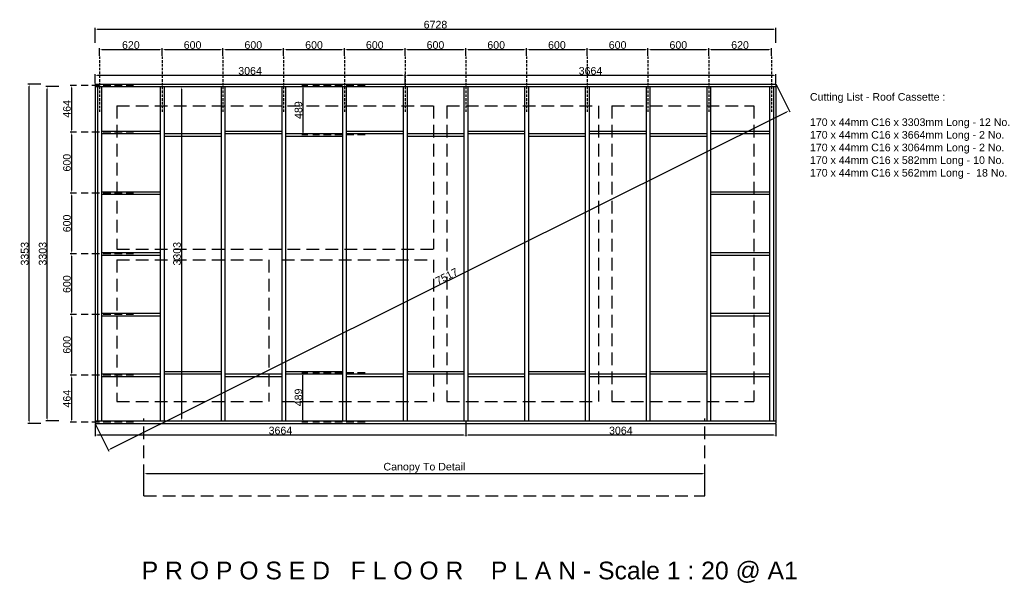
# Model space of a CAD drawing. Extents: x 333785 to 385459, y -97479 to 8502.
# Tile 2 of 89: x 337850 to 347580, y -90499 to -84910. Entities that reach past the tile are written whole.
import ezdxf

# ---------------------------------------------------------------- set-up
doc = ezdxf.new("R2010")
doc.units = 0
doc.header["$LTSCALE"] = 10
doc.linetypes.add('DASHED', pattern=[0.75, 0.5, -0.25])
doc.layers.get('0').update_dxf_attribs({"color": 1, "linetype": 'CONTINUOUS'})
doc.layers.get('DEFPOINTS').update_dxf_attribs({"linetype": 'CONTINUOUS'})
doc.layers.add('A000T600', color=6, linetype='CONTINUOUS')
doc.styles.add('ARIAL', font='arial.ttf', dxfattribs={"height": 75})
doc.styles.add('SWISS', font='swissel.ttf', dxfattribs={"height": 10})
doc.dimstyles.new('AEC-A', dxfattribs={"dimscale": 50, "dimtxt": 28, "dimasz": 2.5, "dimexe": 1.25, "dimexo": 0.625, "dimtad": 1, "dimdec": 1, "dimdsep": 46, "dimtxsty": 'ARIAL', "dimcen": 2.5, "dimadec": 0, "dimazin": 0, "dimtfac": 1, "dimtdec": 0, "dimtmove": 2, "dimatfit": 3, "dimfxl": 1, "dimtolj": 1, "dimtzin": 0, "dimarcsym": 0})

# ---------------------------------------------------------------- blocks, each defined once
blk = doc.blocks.new('*D728')
at = {"layer": 'A000T600', "color": 6, "linetype": 'Continuous', "lineweight": -2, "transparency": 16777216}
for p, q in [((338638.7, -85266.4), (338638.7, -85192.5)), ((338663.2, -85204.7), (339234.3, -85204.7)), ((339258.7, -85266.4), (339258.7, -85192.5))]:
    blk.add_line(p, q, dxfattribs=at)
at = {"layer": 'A000T600', "color": 6, "transparency": 16777216}
for points in [[(338663.2, -85200.6), (338663.2, -85208.8), (338638.7, -85204.7)], [(339234.3, -85200.6), (339234.3, -85208.8), (339258.7, -85204.7)]]:
    blk.add_solid(points, dxfattribs=at)
at = {"layer": 'DEFPOINTS', "color": 0, "transparency": 16777216}
for p in [(339258.7, -85204.7), (338638.7, -85272.5), (339258.7, -85272.5)]:
    blk.add_point(p, dxfattribs=at)
at = {"layer": 'A000T600', "color": 7, "transparency": 16777216, "insert": (338948.7, -85160.3), "char_height": 75, "attachment_point": 5, "style": 'ARIAL'}
blk.add_mtext('\\A1;620', dxfattribs=at)
blk = doc.blocks.new('*D729')
at = {"layer": 'A000T600', "color": 6, "linetype": 'Continuous', "lineweight": -2, "transparency": 16777216}
for p, q in [((339258.7, -85266.4), (339258.7, -85192.5)), ((339283.2, -85204.7), (339834.3, -85204.7)), ((339858.7, -85266.4), (339858.7, -85192.5))]:
    blk.add_line(p, q, dxfattribs=at)
at = {"layer": 'A000T600', "color": 6, "transparency": 16777216}
for points in [[(339283.2, -85200.6), (339283.2, -85208.8), (339258.7, -85204.7)], [(339834.3, -85200.6), (339834.3, -85208.8), (339858.7, -85204.7)]]:
    blk.add_solid(points, dxfattribs=at)
at = {"layer": 'DEFPOINTS', "color": 0, "transparency": 16777216}
for p in [(339858.7, -85204.7), (339258.7, -85272.5), (339858.7, -85272.5)]:
    blk.add_point(p, dxfattribs=at)
at = {"layer": 'A000T600', "color": 7, "transparency": 16777216, "insert": (339558.7, -85160.3), "char_height": 75, "attachment_point": 5, "style": 'ARIAL'}
blk.add_mtext('\\A1;600', dxfattribs=at)
blk = doc.blocks.new('*D730')
at = {"layer": 'A000T600', "color": 6, "linetype": 'Continuous', "lineweight": -2, "transparency": 16777216}
for p, q in [((339858.7, -85266.4), (339858.7, -85192.5)), ((339883.2, -85204.7), (340434.3, -85204.7)), ((340458.7, -85266.4), (340458.7, -85192.5))]:
    blk.add_line(p, q, dxfattribs=at)
at = {"layer": 'A000T600', "color": 6, "transparency": 16777216}
for points in [[(339883.2, -85200.6), (339883.2, -85208.8), (339858.7, -85204.7)], [(340434.3, -85200.6), (340434.3, -85208.8), (340458.7, -85204.7)]]:
    blk.add_solid(points, dxfattribs=at)
at = {"layer": 'DEFPOINTS', "color": 0, "transparency": 16777216}
for p in [(340458.7, -85204.7), (339858.7, -85272.5), (340458.7, -85272.5)]:
    blk.add_point(p, dxfattribs=at)
at = {"layer": 'A000T600', "color": 7, "transparency": 16777216, "insert": (340158.7, -85160.3), "char_height": 75, "attachment_point": 5, "style": 'ARIAL'}
blk.add_mtext('\\A1;600', dxfattribs=at)
blk = doc.blocks.new('*D731')
at = {"layer": 'A000T600', "color": 6, "linetype": 'Continuous', "lineweight": -2, "transparency": 16777216}
for p, q in [((340458.7, -85266.4), (340458.7, -85192.5)), ((340483.2, -85204.7), (341034.3, -85204.7)), ((341058.7, -85266.4), (341058.7, -85192.5))]:
    blk.add_line(p, q, dxfattribs=at)
at = {"layer": 'A000T600', "color": 6, "transparency": 16777216}
for points in [[(340483.2, -85200.6), (340483.2, -85208.8), (340458.7, -85204.7)], [(341034.3, -85200.6), (341034.3, -85208.8), (341058.7, -85204.7)]]:
    blk.add_solid(points, dxfattribs=at)
at = {"layer": 'DEFPOINTS', "color": 0, "transparency": 16777216}
for p in [(341058.7, -85204.7), (340458.7, -85272.5), (341058.7, -85272.5)]:
    blk.add_point(p, dxfattribs=at)
at = {"layer": 'A000T600', "color": 7, "transparency": 16777216, "insert": (340758.7, -85160.3), "char_height": 75, "attachment_point": 5, "style": 'ARIAL'}
blk.add_mtext('\\A1;600', dxfattribs=at)
blk = doc.blocks.new('*D732')
at = {"layer": 'A000T600', "color": 6, "linetype": 'Continuous', "lineweight": -2, "transparency": 16777216}
for p, q in [((341058.7, -85266.4), (341058.7, -85192.5)), ((341083.2, -85204.7), (341634.3, -85204.7)), ((341658.7, -85266.4), (341658.7, -85192.5))]:
    blk.add_line(p, q, dxfattribs=at)
at = {"layer": 'A000T600', "color": 6, "transparency": 16777216}
for points in [[(341083.2, -85200.6), (341083.2, -85208.8), (341058.7, -85204.7)], [(341634.3, -85200.6), (341634.3, -85208.8), (341658.7, -85204.7)]]:
    blk.add_solid(points, dxfattribs=at)
at = {"layer": 'DEFPOINTS', "color": 0, "transparency": 16777216}
for p in [(341658.7, -85204.7), (341058.7, -85272.5), (341658.7, -85272.5)]:
    blk.add_point(p, dxfattribs=at)
at = {"layer": 'A000T600', "color": 7, "transparency": 16777216, "insert": (341358.7, -85160.3), "char_height": 75, "attachment_point": 5, "style": 'ARIAL'}
blk.add_mtext('\\A1;600', dxfattribs=at)
blk = doc.blocks.new('*D733')
at = {"layer": 'A000T600', "color": 6, "linetype": 'Continuous', "lineweight": -2, "transparency": 16777216}
for p, q in [((341658.7, -85266.4), (341658.7, -85192.5)), ((341683.2, -85204.7), (342234.3, -85204.7)), ((342258.7, -85266.4), (342258.7, -85192.5))]:
    blk.add_line(p, q, dxfattribs=at)
at = {"layer": 'A000T600', "color": 6, "transparency": 16777216}
for points in [[(341683.2, -85200.6), (341683.2, -85208.8), (341658.7, -85204.7)], [(342234.3, -85200.6), (342234.3, -85208.8), (342258.7, -85204.7)]]:
    blk.add_solid(points, dxfattribs=at)
at = {"layer": 'DEFPOINTS', "color": 0, "transparency": 16777216}
for p in [(342258.7, -85204.7), (341658.7, -85272.5), (342258.7, -85272.5)]:
    blk.add_point(p, dxfattribs=at)
at = {"layer": 'A000T600', "color": 7, "transparency": 16777216, "insert": (341958.7, -85160.3), "char_height": 75, "attachment_point": 5, "style": 'ARIAL'}
blk.add_mtext('\\A1;600', dxfattribs=at)
blk = doc.blocks.new('*D734')
at = {"layer": 'A000T600', "color": 6, "linetype": 'Continuous', "lineweight": -2, "transparency": 16777216}
for p, q in [((342258.7, -85266.4), (342258.7, -85192.5)), ((342283.2, -85204.7), (342834.3, -85204.7)), ((342858.7, -85266.4), (342858.7, -85192.5))]:
    blk.add_line(p, q, dxfattribs=at)
at = {"layer": 'A000T600', "color": 6, "transparency": 16777216}
for points in [[(342283.2, -85200.6), (342283.2, -85208.8), (342258.7, -85204.7)], [(342834.3, -85200.6), (342834.3, -85208.8), (342858.7, -85204.7)]]:
    blk.add_solid(points, dxfattribs=at)
at = {"layer": 'DEFPOINTS', "color": 0, "transparency": 16777216}
for p in [(342858.7, -85204.7), (342258.7, -85272.5), (342858.7, -85272.5)]:
    blk.add_point(p, dxfattribs=at)
at = {"layer": 'A000T600', "color": 7, "transparency": 16777216, "insert": (342558.7, -85160.3), "char_height": 75, "attachment_point": 5, "style": 'ARIAL'}
blk.add_mtext('\\A1;600', dxfattribs=at)
blk = doc.blocks.new('*D735')
at = {"layer": 'A000T600', "color": 6, "linetype": 'Continuous', "lineweight": -2, "transparency": 16777216}
for p, q in [((342858.7, -85266.4), (342858.7, -85192.5)), ((342883.2, -85204.7), (343434.3, -85204.7)), ((343458.7, -85266.4), (343458.7, -85192.5))]:
    blk.add_line(p, q, dxfattribs=at)
at = {"layer": 'A000T600', "color": 6, "transparency": 16777216}
for points in [[(342883.2, -85200.6), (342883.2, -85208.8), (342858.7, -85204.7)], [(343434.3, -85200.6), (343434.3, -85208.8), (343458.7, -85204.7)]]:
    blk.add_solid(points, dxfattribs=at)
at = {"layer": 'DEFPOINTS', "color": 0, "transparency": 16777216}
for p in [(343458.7, -85204.7), (342858.7, -85272.5), (343458.7, -85272.5)]:
    blk.add_point(p, dxfattribs=at)
at = {"layer": 'A000T600', "color": 7, "transparency": 16777216, "insert": (343158.7, -85160.3), "char_height": 75, "attachment_point": 5, "style": 'ARIAL'}
blk.add_mtext('\\A1;600', dxfattribs=at)
blk = doc.blocks.new('*D736')
at = {"layer": 'A000T600', "color": 6, "linetype": 'Continuous', "lineweight": -2, "transparency": 16777216}
for p, q in [((343458.7, -85266.4), (343458.7, -85192.5)), ((343483.2, -85204.7), (344034.3, -85204.7)), ((344058.7, -85266.4), (344058.7, -85192.5))]:
    blk.add_line(p, q, dxfattribs=at)
at = {"layer": 'A000T600', "color": 6, "transparency": 16777216}
for points in [[(343483.2, -85200.6), (343483.2, -85208.8), (343458.7, -85204.7)], [(344034.3, -85200.6), (344034.3, -85208.8), (344058.7, -85204.7)]]:
    blk.add_solid(points, dxfattribs=at)
at = {"layer": 'DEFPOINTS', "color": 0, "transparency": 16777216}
for p in [(344058.7, -85204.7), (343458.7, -85272.5), (344058.7, -85272.5)]:
    blk.add_point(p, dxfattribs=at)
at = {"layer": 'A000T600', "color": 7, "transparency": 16777216, "insert": (343758.7, -85160.3), "char_height": 75, "attachment_point": 5, "style": 'ARIAL'}
blk.add_mtext('\\A1;600', dxfattribs=at)
blk = doc.blocks.new('*D737')
at = {"layer": 'A000T600', "color": 6, "linetype": 'Continuous', "lineweight": -2, "transparency": 16777216}
for p, q in [((344058.7, -85266.4), (344058.7, -85192.5)), ((344083.2, -85204.7), (344634.3, -85204.7)), ((344658.7, -85266.4), (344658.7, -85192.5))]:
    blk.add_line(p, q, dxfattribs=at)
at = {"layer": 'A000T600', "color": 6, "transparency": 16777216}
for points in [[(344083.2, -85200.6), (344083.2, -85208.8), (344058.7, -85204.7)], [(344634.3, -85200.6), (344634.3, -85208.8), (344658.7, -85204.7)]]:
    blk.add_solid(points, dxfattribs=at)
at = {"layer": 'DEFPOINTS', "color": 0, "transparency": 16777216}
for p in [(344658.7, -85204.7), (344058.7, -85272.5), (344658.7, -85272.5)]:
    blk.add_point(p, dxfattribs=at)
at = {"layer": 'A000T600', "color": 7, "transparency": 16777216, "insert": (344358.7, -85160.3), "char_height": 75, "attachment_point": 5, "style": 'ARIAL'}
blk.add_mtext('\\A1;600', dxfattribs=at)
blk = doc.blocks.new('*D738')
at = {"layer": 'A000T600', "color": 6, "linetype": 'Continuous', "lineweight": -2, "transparency": 16777216}
for p, q in [((344658.7, -85266.4), (344658.7, -85192.5)), ((344683.2, -85204.7), (345254.3, -85204.7)), ((345278.7, -85266.4), (345278.7, -85192.5))]:
    blk.add_line(p, q, dxfattribs=at)
at = {"layer": 'A000T600', "color": 6, "transparency": 16777216}
for points in [[(344683.2, -85200.6), (344683.2, -85208.8), (344658.7, -85204.7)], [(345254.3, -85200.6), (345254.3, -85208.8), (345278.7, -85204.7)]]:
    blk.add_solid(points, dxfattribs=at)
at = {"layer": 'DEFPOINTS', "color": 0, "transparency": 16777216}
for p in [(345278.7, -85204.7), (344658.7, -85272.5), (345278.7, -85272.5)]:
    blk.add_point(p, dxfattribs=at)
at = {"layer": 'A000T600', "color": 7, "transparency": 16777216, "insert": (344968.7, -85160.3), "char_height": 75, "attachment_point": 5, "style": 'ARIAL'}
blk.add_mtext('\\A1;620', dxfattribs=at)
blk = doc.blocks.new('*D739')
at = {"layer": 'A000T600', "color": 6, "linetype": 'Continuous', "lineweight": -2, "transparency": 16777216}
for p, q in [((338410.6, -85558.6), (338349.1, -85558.6)), ((338361.3, -85583), (338361.3, -85998.1)), ((338410.6, -86022.6), (338349.1, -86022.6))]:
    blk.add_line(p, q, dxfattribs=at)
at = {"layer": 'A000T600', "color": 6, "transparency": 16777216}
for points in [[(338357.2, -85583), (338365.4, -85583), (338361.3, -85558.6)], [(338357.2, -85998.1), (338365.4, -85998.1), (338361.3, -86022.6)]]:
    blk.add_solid(points, dxfattribs=at)
at = {"layer": 'DEFPOINTS', "color": 0, "transparency": 16777216}
for p in [(338416.7, -85558.6), (338361.3, -86022.6), (338416.7, -86022.6)]:
    blk.add_point(p, dxfattribs=at)
at = {"layer": 'A000T600', "color": 7, "transparency": 16777216, "insert": (338316.9, -85790.6), "char_height": 75, "attachment_point": 5, "rotation": 90, "style": 'ARIAL'}
blk.add_mtext('\\A1;464', dxfattribs=at)
blk = doc.blocks.new('*D740')
at = {"layer": 'A000T600', "color": 6, "linetype": 'Continuous', "lineweight": -2, "transparency": 16777216}
for p, q in [((338410.6, -86022.6), (338349.1, -86022.6)), ((338361.3, -86047), (338361.3, -86598.1)), ((338410.6, -86622.6), (338349.1, -86622.6))]:
    blk.add_line(p, q, dxfattribs=at)
at = {"layer": 'A000T600', "color": 6, "transparency": 16777216}
for points in [[(338357.2, -86047), (338365.4, -86047), (338361.3, -86022.6)], [(338357.2, -86598.1), (338365.4, -86598.1), (338361.3, -86622.6)]]:
    blk.add_solid(points, dxfattribs=at)
at = {"layer": 'DEFPOINTS', "color": 0, "transparency": 16777216}
for p in [(338416.7, -86022.6), (338361.3, -86622.6), (338416.7, -86622.6)]:
    blk.add_point(p, dxfattribs=at)
at = {"layer": 'A000T600', "color": 7, "transparency": 16777216, "insert": (338316.9, -86322.6), "char_height": 75, "attachment_point": 5, "rotation": 90, "style": 'ARIAL'}
blk.add_mtext('\\A1;600', dxfattribs=at)
blk = doc.blocks.new('*D741')
at = {"layer": 'A000T600', "color": 6, "linetype": 'Continuous', "lineweight": -2, "transparency": 16777216}
for p, q in [((338410.6, -86622.6), (338349.1, -86622.6)), ((338361.3, -86647), (338361.3, -87198.1)), ((338410.6, -87222.6), (338349.1, -87222.6))]:
    blk.add_line(p, q, dxfattribs=at)
at = {"layer": 'A000T600', "color": 6, "transparency": 16777216}
for points in [[(338357.2, -86647), (338365.4, -86647), (338361.3, -86622.6)], [(338357.2, -87198.1), (338365.4, -87198.1), (338361.3, -87222.6)]]:
    blk.add_solid(points, dxfattribs=at)
at = {"layer": 'DEFPOINTS', "color": 0, "transparency": 16777216}
for p in [(338416.7, -86622.6), (338361.3, -87222.6), (338416.7, -87222.6)]:
    blk.add_point(p, dxfattribs=at)
at = {"layer": 'A000T600', "color": 7, "transparency": 16777216, "insert": (338316.9, -86922.6), "char_height": 75, "attachment_point": 5, "rotation": 90, "style": 'ARIAL'}
blk.add_mtext('\\A1;600', dxfattribs=at)
blk = doc.blocks.new('*D742')
at = {"layer": 'A000T600', "color": 6, "linetype": 'Continuous', "lineweight": -2, "transparency": 16777216}
for p, q in [((338410.6, -87222.6), (338349.1, -87222.6)), ((338361.3, -87247), (338361.3, -87798.1)), ((338410.6, -87822.6), (338349.1, -87822.6))]:
    blk.add_line(p, q, dxfattribs=at)
at = {"layer": 'A000T600', "color": 6, "transparency": 16777216}
for points in [[(338357.2, -87247), (338365.4, -87247), (338361.3, -87222.6)], [(338357.2, -87798.1), (338365.4, -87798.1), (338361.3, -87822.6)]]:
    blk.add_solid(points, dxfattribs=at)
at = {"layer": 'DEFPOINTS', "color": 0, "transparency": 16777216}
for p in [(338416.7, -87222.6), (338361.3, -87822.6), (338416.7, -87822.6)]:
    blk.add_point(p, dxfattribs=at)
at = {"layer": 'A000T600', "color": 7, "transparency": 16777216, "insert": (338316.9, -87522.6), "char_height": 75, "attachment_point": 5, "rotation": 90, "style": 'ARIAL'}
blk.add_mtext('\\A1;600', dxfattribs=at)
blk = doc.blocks.new('*D743')
at = {"layer": 'A000T600', "color": 6, "linetype": 'Continuous', "lineweight": -2, "transparency": 16777216}
for p, q in [((338410.6, -87822.6), (338349.1, -87822.6)), ((338361.3, -87847), (338361.3, -88398.1)), ((338410.6, -88422.6), (338349.1, -88422.6))]:
    blk.add_line(p, q, dxfattribs=at)
at = {"layer": 'A000T600', "color": 6, "transparency": 16777216}
for points in [[(338357.2, -87847), (338365.4, -87847), (338361.3, -87822.6)], [(338357.2, -88398.1), (338365.4, -88398.1), (338361.3, -88422.6)]]:
    blk.add_solid(points, dxfattribs=at)
at = {"layer": 'DEFPOINTS', "color": 0, "transparency": 16777216}
for p in [(338416.7, -87822.6), (338361.3, -88422.6), (338416.7, -88422.6)]:
    blk.add_point(p, dxfattribs=at)
at = {"layer": 'A000T600', "color": 7, "transparency": 16777216, "insert": (338316.9, -88122.6), "char_height": 75, "attachment_point": 5, "rotation": 90, "style": 'ARIAL'}
blk.add_mtext('\\A1;600', dxfattribs=at)
blk = doc.blocks.new('*D744')
at = {"layer": 'A000T600', "color": 6, "linetype": 'Continuous', "lineweight": -2, "transparency": 16777216}
for p, q in [((338410.6, -88422.6), (338349.1, -88422.6)), ((338361.3, -88447), (338361.3, -88862.1)), ((338410.6, -88886.6), (338349.1, -88886.6))]:
    blk.add_line(p, q, dxfattribs=at)
at = {"layer": 'A000T600', "color": 6, "transparency": 16777216}
for points in [[(338357.2, -88447), (338365.4, -88447), (338361.3, -88422.6)], [(338357.2, -88862.1), (338365.4, -88862.1), (338361.3, -88886.6)]]:
    blk.add_solid(points, dxfattribs=at)
at = {"layer": 'DEFPOINTS', "color": 0, "transparency": 16777216}
for p in [(338416.7, -88422.6), (338361.3, -88886.6), (338416.7, -88886.6)]:
    blk.add_point(p, dxfattribs=at)
at = {"layer": 'A000T600', "color": 7, "transparency": 16777216, "insert": (338316.9, -88654.6), "char_height": 75, "attachment_point": 5, "rotation": 90, "style": 'ARIAL'}
blk.add_mtext('\\A1;464', dxfattribs=at)
blk = doc.blocks.new('*D745')
at = {"layer": 'A000T600', "color": 6, "linetype": 'Continuous', "lineweight": -2, "transparency": 16777216}
for p, q in [((338594.7, -85139.2), (338594.7, -84991.2)), ((338619.2, -85003.4), (345298.3, -85003.4)), ((345322.7, -85139.2), (345322.7, -84991.2))]:
    blk.add_line(p, q, dxfattribs=at)
at = {"layer": 'A000T600', "color": 6, "transparency": 16777216}
for points in [[(338619.2, -84999.3), (338619.2, -85007.5), (338594.7, -85003.4)], [(345298.3, -84999.3), (345298.3, -85007.5), (345322.7, -85003.4)]]:
    blk.add_solid(points, dxfattribs=at)
at = {"layer": 'DEFPOINTS', "color": 0, "transparency": 16777216}
for p in [(345322.7, -85003.4), (338594.7, -85145.3), (345322.7, -85145.3)]:
    blk.add_point(p, dxfattribs=at)
at = {"layer": 'A000T600', "color": 7, "transparency": 16777216, "insert": (341958.7, -84959), "char_height": 75, "attachment_point": 5, "style": 'ARIAL'}
blk.add_mtext('\\A1;6728', dxfattribs=at)
blk = doc.blocks.new('*D746')
at = {"layer": 'A000T600', "color": 6, "linetype": 'Continuous', "lineweight": -2, "transparency": 16777216}
for p, q in [((338060.4, -85546.1), (337931.6, -85546.1)), ((337943.8, -88874.6), (337943.8, -85570.5)), ((338060.4, -88899.1), (337931.6, -88899.1))]:
    blk.add_line(p, q, dxfattribs=at)
at = {"layer": 'A000T600', "color": 6, "transparency": 16777216}
for points in [[(337939.8, -85570.5), (337947.9, -85570.5), (337943.8, -85546.1)], [(337939.8, -88874.6), (337947.9, -88874.6), (337943.8, -88899.1)]]:
    blk.add_solid(points, dxfattribs=at)
at = {"layer": 'DEFPOINTS', "color": 0, "transparency": 16777216}
for p in [(337943.8, -85546.1), (338066.5, -85546.1), (338066.5, -88899.1)]:
    blk.add_point(p, dxfattribs=at)
at = {"layer": 'A000T600', "color": 7, "transparency": 16777216, "insert": (337899.4, -87222.6), "char_height": 75, "attachment_point": 5, "rotation": 90, "style": 'ARIAL'}
blk.add_mtext('\\A1;3353', dxfattribs=at)
blk = doc.blocks.new('*D747')
at = {"layer": 'A000T600', "color": 6, "linetype": 'Continuous', "lineweight": -2, "transparency": 16777216}
for p, q in [((338238, -85571.1), (338109.3, -85571.1)), ((338121.5, -88849.6), (338121.5, -85595.5)), ((338238, -88874.1), (338109.3, -88874.1))]:
    blk.add_line(p, q, dxfattribs=at)
at = {"layer": 'A000T600', "color": 6, "transparency": 16777216}
for points in [[(338117.4, -85595.5), (338125.6, -85595.5), (338121.5, -85571.1)], [(338117.4, -88849.6), (338125.6, -88849.6), (338121.5, -88874.1)]]:
    blk.add_solid(points, dxfattribs=at)
at = {"layer": 'DEFPOINTS', "color": 0, "transparency": 16777216}
for p in [(338121.5, -85571.1), (338244.2, -85571.1), (338244.2, -88874.1)]:
    blk.add_point(p, dxfattribs=at)
at = {"layer": 'A000T600', "color": 7, "transparency": 16777216, "insert": (338077.1, -87222.6), "char_height": 75, "attachment_point": 5, "rotation": 90, "style": 'ARIAL'}
blk.add_mtext('\\A1;3303', dxfattribs=at)
blk = doc.blocks.new('*D748')
at = {"layer": 'A000T600', "color": 6, "linetype": 'Continuous', "lineweight": -2, "transparency": 16777216}
for p, q in [((345325.5, -85551.5), (345459.2, -85819.9)), ((338747.6, -89151), (345431.9, -85819.9)), ((338597.5, -88904.5), (338731.2, -89172.9))]:
    blk.add_line(p, q, dxfattribs=at)
at = {"layer": 'A000T600', "color": 6, "transparency": 16777216}
for points in [[(345430.1, -85816.2), (345433.7, -85823.5), (345453.8, -85808.9)], [(338745.8, -89147.4), (338749.5, -89154.7), (338725.8, -89161.9)]]:
    blk.add_solid(points, dxfattribs=at)
at = {"layer": 'DEFPOINTS', "color": 0, "transparency": 16777216}
for p in [(345322.7, -85546.1), (345453.8, -85808.9), (338594.7, -88899.1)]:
    blk.add_point(p, dxfattribs=at)
at = {"layer": 'A000T600', "color": 7, "transparency": 16777216, "insert": (342070, -87445.7), "char_height": 75, "attachment_point": 5, "rotation": 26.49006, "style": 'ARIAL'}
blk.add_mtext('\\A1;7517', dxfattribs=at)
blk = doc.blocks.new('*D749')
at = {"layer": 'A000T600', "color": 6, "linetype": 'Continuous', "lineweight": -2, "transparency": 16777216}
for p, q in [((340698.8, -85558.6), (340637.3, -85558.6)), ((340649.6, -85583), (340649.6, -86023.1)), ((340698.8, -86047.6), (340637.3, -86047.6))]:
    blk.add_line(p, q, dxfattribs=at)
at = {"layer": 'A000T600', "color": 6, "transparency": 16777216}
for points in [[(340645.5, -85583), (340653.6, -85583), (340649.6, -85558.6)], [(340645.5, -86023.1), (340653.6, -86023.1), (340649.6, -86047.6)]]:
    blk.add_solid(points, dxfattribs=at)
at = {"layer": 'DEFPOINTS', "color": 0, "transparency": 16777216}
for p in [(340704.9, -85558.6), (340649.6, -86047.6), (340704.9, -86047.6)]:
    blk.add_point(p, dxfattribs=at)
at = {"layer": 'A000T600', "color": 7, "transparency": 16777216, "insert": (340605.1, -85803.1), "char_height": 75, "attachment_point": 5, "rotation": 90, "style": 'ARIAL'}
blk.add_mtext('\\A1;489', dxfattribs=at)
blk = doc.blocks.new('*D750')
at = {"layer": 'A000T600', "color": 6, "linetype": 'Continuous', "lineweight": -2, "transparency": 16777216}
for p, q in [((340698.8, -88397.6), (340637.3, -88397.6)), ((340649.6, -88862.1), (340649.6, -88422)), ((340698.8, -88886.6), (340637.3, -88886.6))]:
    blk.add_line(p, q, dxfattribs=at)
at = {"layer": 'A000T600', "color": 6, "transparency": 16777216}
for points in [[(340645.5, -88422), (340653.6, -88422), (340649.6, -88397.6)], [(340645.5, -88862.1), (340653.6, -88862.1), (340649.6, -88886.6)]]:
    blk.add_solid(points, dxfattribs=at)
at = {"layer": 'DEFPOINTS', "color": 0, "transparency": 16777216}
for p in [(340649.6, -88397.6), (340704.9, -88397.6), (340704.9, -88886.6)]:
    blk.add_point(p, dxfattribs=at)
at = {"layer": 'A000T600', "color": 7, "transparency": 16777216, "insert": (340605.1, -88642.1), "char_height": 75, "attachment_point": 5, "rotation": 90, "style": 'ARIAL'}
blk.add_mtext('\\A1;489', dxfattribs=at)
blk = doc.blocks.new('*D751')
at = {"layer": 'A000T600', "color": 6, "linetype": 'Continuous', "lineweight": -2, "transparency": 16777216}
for p, q in [((339078.5, -89609.9), (339078.5, -89380.4)), ((339103, -89392.7), (344596.3, -89392.7)), ((344620.7, -89609.9), (344620.7, -89380.4))]:
    blk.add_line(p, q, dxfattribs=at)
at = {"layer": 'A000T600', "color": 6, "transparency": 16777216}
for points in [[(339103, -89388.6), (339103, -89396.7), (339078.5, -89392.7)], [(344596.3, -89388.6), (344596.3, -89396.7), (344620.7, -89392.7)]]:
    blk.add_solid(points, dxfattribs=at)
at = {"layer": 'DEFPOINTS', "color": 0, "transparency": 16777216}
for p in [(344620.7, -89392.7), (339078.5, -89616.1), (344620.7, -89616.1)]:
    blk.add_point(p, dxfattribs=at)
at = {"layer": 'A000T600', "color": 7, "transparency": 16777216, "insert": (341849.6, -89337.4), "char_height": 75, "attachment_point": 5, "style": 'ARIAL'}
blk.add_mtext('\\A1;Canopy To Detail', dxfattribs=at)
blk = doc.blocks.new('*D1071')
at = {"layer": 'A000T600', "color": 6, "linetype": 'Continuous', "lineweight": -2, "transparency": 16777216}
for p, q in [((339283.9, -85571.1), (339461.8, -85571.1)), ((339449.6, -85595.5), (339449.6, -88849.6)), ((339283.9, -88874.1), (339461.8, -88874.1))]:
    blk.add_line(p, q, dxfattribs=at)
at = {"layer": 'A000T600', "color": 6, "transparency": 16777216}
for points in [[(339445.5, -85595.5), (339453.6, -85595.5), (339449.6, -85571.1)], [(339445.5, -88849.6), (339453.6, -88849.6), (339449.6, -88874.1)]]:
    blk.add_solid(points, dxfattribs=at)
at = {"layer": 'DEFPOINTS', "color": 0, "transparency": 16777216}
for p in [(339277.7, -85571.1), (339277.7, -88874.1), (339449.6, -88874.1)]:
    blk.add_point(p, dxfattribs=at)
at = {"layer": 'A000T600', "color": 7, "transparency": 16777216, "insert": (339405.1, -87222.6), "char_height": 75, "attachment_point": 5, "rotation": 90, "style": 'ARIAL'}
blk.add_mtext('\\A1;3303', dxfattribs=at)
blk = doc.blocks.new('*D1072')
at = {"layer": 'A000T600', "color": 6, "linetype": 'Continuous', "lineweight": -2, "transparency": 16777216}
for p, q in [((338594.7, -85539.9), (338594.7, -85447.9)), ((341634.3, -85460.1), (338619.2, -85460.1)), ((341658.7, -85539.9), (341658.7, -85447.9))]:
    blk.add_line(p, q, dxfattribs=at)
at = {"layer": 'A000T600', "color": 6, "transparency": 16777216}
for points in [[(338619.2, -85456), (338619.2, -85464.2), (338594.7, -85460.1)], [(341634.3, -85456), (341634.3, -85464.2), (341658.7, -85460.1)]]:
    blk.add_solid(points, dxfattribs=at)
at = {"layer": 'DEFPOINTS', "color": 0, "transparency": 16777216}
for p in [(338594.7, -85460.1), (338594.7, -85546.1), (341658.7, -85546.1)]:
    blk.add_point(p, dxfattribs=at)
at = {"layer": 'A000T600', "color": 7, "transparency": 16777216, "insert": (340126.7, -85415.7), "char_height": 75, "attachment_point": 5, "style": 'ARIAL'}
blk.add_mtext('\\A1;3064', dxfattribs=at)
blk = doc.blocks.new('*D1073')
at = {"layer": 'A000T600', "color": 6, "linetype": 'Continuous', "lineweight": -2, "transparency": 16777216}
for p, q in [((341658.7, -85539.9), (341658.7, -85447.9)), ((345298.3, -85460.1), (341683.2, -85460.1)), ((345322.7, -85539.9), (345322.7, -85447.9))]:
    blk.add_line(p, q, dxfattribs=at)
at = {"layer": 'A000T600', "color": 6, "transparency": 16777216}
for points in [[(341683.2, -85456), (341683.2, -85464.2), (341658.7, -85460.1)], [(345298.3, -85456), (345298.3, -85464.2), (345322.7, -85460.1)]]:
    blk.add_solid(points, dxfattribs=at)
at = {"layer": 'DEFPOINTS', "color": 0, "transparency": 16777216}
for p in [(341658.7, -85460.1), (341658.7, -85546.1), (345322.7, -85546.1)]:
    blk.add_point(p, dxfattribs=at)
at = {"layer": 'A000T600', "color": 7, "transparency": 16777216, "insert": (343490.7, -85415.7), "char_height": 75, "attachment_point": 5, "style": 'ARIAL'}
blk.add_mtext('\\A1;3664', dxfattribs=at)
blk = doc.blocks.new('*D1074')
at = {"layer": 'A000T600', "color": 6, "linetype": 'Continuous', "lineweight": -2, "transparency": 16777216}
for p, q in [((338594.7, -88905.2), (338594.7, -89026.3)), ((342258.7, -88905.2), (342258.7, -89026.3)), ((342234.3, -89014.1), (338619.2, -89014.1))]:
    blk.add_line(p, q, dxfattribs=at)
at = {"layer": 'A000T600', "color": 6, "transparency": 16777216}
for points in [[(338619.2, -89010), (338619.2, -89018.1), (338594.7, -89014.1)], [(342234.3, -89010), (342234.3, -89018.1), (342258.7, -89014.1)]]:
    blk.add_solid(points, dxfattribs=at)
at = {"layer": 'DEFPOINTS', "color": 0, "transparency": 16777216}
for p in [(338594.7, -88899.1), (342258.7, -88899.1), (338594.7, -89014.1)]:
    blk.add_point(p, dxfattribs=at)
at = {"layer": 'A000T600', "color": 7, "transparency": 16777216, "insert": (340426.7, -88969.6), "char_height": 75, "attachment_point": 5, "style": 'ARIAL'}
blk.add_mtext('\\A1;3664', dxfattribs=at)
blk = doc.blocks.new('*D1075')
at = {"layer": 'A000T600', "color": 6, "linetype": 'Continuous', "lineweight": -2, "transparency": 16777216}
for p, q in [((342258.7, -88905.2), (342258.7, -89026.3)), ((345322.7, -88905.2), (345322.7, -89026.3)), ((345298.3, -89014.1), (342283.2, -89014.1))]:
    blk.add_line(p, q, dxfattribs=at)
at = {"layer": 'A000T600', "color": 6, "transparency": 16777216}
for points in [[(342283.2, -89010), (342283.2, -89018.1), (342258.7, -89014.1)], [(345298.3, -89010), (345298.3, -89018.1), (345322.7, -89014.1)]]:
    blk.add_solid(points, dxfattribs=at)
at = {"layer": 'DEFPOINTS', "color": 0, "transparency": 16777216}
for p in [(342258.7, -88899.1), (345322.7, -88899.1), (342258.7, -89014.1)]:
    blk.add_point(p, dxfattribs=at)
at = {"layer": 'A000T600', "color": 7, "transparency": 16777216, "insert": (343790.7, -88969.6), "char_height": 75, "attachment_point": 5, "style": 'ARIAL'}
blk.add_mtext('\\A1;3064', dxfattribs=at)

msp = doc.modelspace()

# ---------------------------------------------------------------- linework, layer by layer
at = {"layer": 'A000T600', "color": 8, "linetype": 'DASHED', "ltscale": 5}
for p, q in [((338638.7, -85272.5), (338638.7, -85819.6)), ((339258.7, -85272.5), (339258.7, -85819.6)), ((339858.7, -85272.5), (339858.7, -85819.6)), ((340458.7, -85272.5), (340458.7, -85819.6)), ((341058.7, -85272.5), (341058.7, -85819.6)), ((341658.7, -85272.5), (341658.7, -85819.6)), ((342258.7, -85272.5), (342258.7, -85819.6)), ((342858.7, -85272.5), (342858.7, -85819.6)), ((343458.7, -85272.5), (343458.7, -85819.6)), ((344058.7, -85272.5), (344058.7, -85819.6)), ((344658.7, -85272.5), (344658.7, -85819.6)), ((345278.7, -85272.5), (345278.7, -85819.6))]:
    msp.add_line(p, q, dxfattribs=at)
at = {"layer": 'A000T600', "color": 8, "linetype": 'DASHED', "ltscale": 15}
for p, q in [((338976, -85558.6), (338457.5, -85558.6)), ((341264.3, -85558.6), (340745.7, -85558.6)), ((338976, -86022.6), (338457.5, -86022.6)), ((341264.3, -86047.6), (340745.7, -86047.6)), ((338976, -86622.6), (338457.5, -86622.6)), ((338976, -87222.6), (338457.5, -87222.6)), ((338976, -87822.6), (338457.5, -87822.6)), ((338976, -88422.6), (338457.5, -88422.6)), ((341264.3, -88397.6), (340745.7, -88397.6)), ((338976, -88886.6), (338457.5, -88886.6)), ((341264.3, -88886.6), (340745.7, -88886.6))]:
    msp.add_line(p, q, dxfattribs=at)
at = {"layer": 'A000T600', "color": 7}
for p, q in [((338594.7, -85546.1), (338594.7, -88899.1)), ((338594.7, -85546.1), (345322.7, -85546.1)), ((345322.7, -85546.1), (345322.7, -88899.1)), ((338594.7, -88899.1), (345322.7, -88899.1))]:
    msp.add_line(p, q, dxfattribs=at)
at = {"layer": 'A000T600', "color": 1}
for p, q in [((338594.7, -85571.1), (345322.7, -85571.1)), ((338619.7, -85571.1), (338619.7, -88874.1)), ((338657.7, -85571.1), (338657.7, -88874.1)), ((339239.7, -85571.1), (339239.7, -88874.1)), ((339277.7, -85571.1), (339277.7, -88874.1)), ((339839.7, -85571.1), (339839.7, -88874.1)), ((339877.7, -85571.1), (339877.7, -88874.1)), ((340439.7, -85571.1), (340439.7, -88874.1)), ((340477.7, -85571.1), (340477.7, -88874.1)), ((341039.7, -85571.1), (341039.7, -88874.1)), ((341077.7, -85571.1), (341077.7, -88874.1)), ((341639.7, -85571.1), (341639.7, -88874.1)), ((341677.7, -85571.1), (341677.7, -88874.1)), ((342239.7, -85571.1), (342239.7, -88874.1)), ((342277.7, -85571.1), (342277.7, -88874.1)), ((342839.7, -85571.1), (342839.7, -88874.1)), ((342877.7, -85571.1), (342877.7, -88874.1)), ((343439.7, -85571.1), (343439.7, -88874.1)), ((343477.7, -85571.1), (343477.7, -88874.1)), ((344039.7, -85571.1), (344039.7, -88874.1)), ((344077.7, -85571.1), (344077.7, -88874.1)), ((344639.7, -85571.1), (344639.7, -88874.1)), ((344677.7, -85571.1), (344677.7, -88874.1)), ((345259.7, -85571.1), (345259.7, -88874.1)), ((345297.7, -85571.1), (345297.7, -88874.1)), ((338657.7, -86010.1), (339239.7, -86010.1)), ((339877.7, -86010.1), (340439.7, -86010.1)), ((341077.7, -86010.1), (341639.7, -86010.1)), ((342277.7, -86010.1), (342839.7, -86010.1)), ((343477.7, -86010.1), (344039.7, -86010.1)), ((344677.7, -86010.1), (345259.7, -86010.1)), ((338657.7, -86035.1), (339239.7, -86035.1)), ((339277.7, -86035.1), (339839.7, -86035.1)), ((339277.7, -86060.1), (339839.7, -86060.1)), ((339877.7, -86035.1), (340439.7, -86035.1)), ((340477.7, -86035.1), (341039.7, -86035.1)), ((340477.7, -86060.1), (341039.7, -86060.1)), ((341077.7, -86035.1), (341639.7, -86035.1)), ((341677.7, -86035.1), (342239.7, -86035.1)), ((341677.7, -86060.1), (342239.7, -86060.1)), ((342277.7, -86035.1), (342839.7, -86035.1)), ((342877.7, -86035.1), (343439.7, -86035.1)), ((342877.7, -86060.1), (343439.7, -86060.1)), ((343477.7, -86035.1), (344039.7, -86035.1)), ((344077.7, -86035.1), (344639.7, -86035.1)), ((344077.7, -86060.1), (344639.7, -86060.1)), ((344677.7, -86035.1), (345259.7, -86035.1)), ((338657.7, -86610.1), (339239.7, -86610.1)), ((338657.7, -86635.1), (339239.7, -86635.1)), ((344677.7, -86610.1), (345259.7, -86610.1)), ((344677.7, -86635.1), (345259.7, -86635.1)), ((338657.7, -87210.1), (339239.7, -87210.1)), ((338657.7, -87235.1), (339239.7, -87235.1)), ((344677.7, -87210.1), (345259.7, -87210.1)), ((344677.7, -87235.1), (345259.7, -87235.1)), ((338657.7, -87810.1), (339239.7, -87810.1)), ((338657.7, -87835.1), (339239.7, -87835.1)), ((344677.7, -87810.1), (345259.7, -87810.1)), ((344677.7, -87835.1), (345259.7, -87835.1)), ((338657.7, -88410.1), (339239.7, -88410.1)), ((338657.7, -88435.1), (339239.7, -88435.1)), ((339277.7, -88385.1), (339839.7, -88385.1)), ((339277.7, -88410.1), (339839.7, -88410.1)), ((339877.7, -88410.1), (340439.7, -88410.1)), ((339877.7, -88435.1), (340439.7, -88435.1)), ((340477.7, -88385.1), (341039.7, -88385.1)), ((340477.7, -88410.1), (341039.7, -88410.1)), ((341077.7, -88410.1), (341639.7, -88410.1)), ((341077.7, -88435.1), (341639.7, -88435.1)), ((341677.7, -88385.1), (342239.7, -88385.1)), ((341677.7, -88410.1), (342239.7, -88410.1)), ((342277.7, -88410.1), (342839.7, -88410.1)), ((342277.7, -88435.1), (342839.7, -88435.1)), ((342877.7, -88385.1), (343439.7, -88385.1)), ((342877.7, -88410.1), (343439.7, -88410.1)), ((343477.7, -88410.1), (344039.7, -88410.1)), ((343477.7, -88435.1), (344039.7, -88435.1)), ((344077.7, -88385.1), (344639.7, -88385.1)), ((344077.7, -88410.1), (344639.7, -88410.1)), ((344677.7, -88410.1), (345259.7, -88410.1)), ((344677.7, -88435.1), (345259.7, -88435.1)), ((338594.7, -88874.1), (345322.7, -88874.1)), ((342258.7, -88874.1), (342258.7, -88899.1))]:
    msp.add_line(p, q, dxfattribs=at)
at = {"layer": 'A000T600', "color": 3}
msp.add_line((341658.7, -85546.1), (341658.7, -85571.1), dxfattribs=at)
at = {"layer": 'A000T600', "color": 8, "linetype": 'DASHED', "ltscale": 25}
for p, q in [((338810.7, -85762.1), (338810.7, -87178.1)), ((338810.7, -85762.1), (341940.7, -85762.1)), ((341940.7, -85762.1), (341940.7, -87178.1)), ((342070.7, -85762.1), (342070.7, -88683.1)), ((342070.7, -85762.1), (343570.7, -85762.1)), ((343570.7, -85762.1), (343570.7, -88683.1)), ((343700.7, -85762.1), (343700.7, -88683.1)), ((343700.7, -85762.1), (345105.7, -85762.1)), ((345105.7, -85762.1), (345105.7, -88683.1)), ((338810.7, -87178.1), (341940.7, -87178.1)), ((338810.7, -87283.1), (340310.7, -87283.1)), ((338810.7, -87283.1), (338810.7, -88683.1)), ((340310.7, -87283.1), (340310.7, -88683.1)), ((340440.7, -87283.1), (340440.7, -88683.1)), ((340440.7, -87283.1), (341940.7, -87283.1)), ((341940.7, -87283.1), (341940.7, -88683.1)), ((338810.7, -88683.1), (340310.7, -88683.1)), ((340440.7, -88683.1), (341940.7, -88683.1)), ((342070.7, -88683.1), (343570.7, -88683.1)), ((343700.7, -88683.1), (345105.7, -88683.1)), ((339078.5, -89616.1), (339078.5, -88849.1)), ((344620.7, -89616.1), (344620.7, -88849.1)), ((339078.5, -89616.1), (344620.7, -89616.1))]:
    msp.add_line(p, q, dxfattribs=at)

# ---------------------------------------------------------------- texts
at = {"color": 7, "ltscale": 2.25, "insert": (345659.1, -85634.8), "char_height": 75, "attachment_point": 1, "style": 'ARIAL'}
msp.add_mtext_dynamic_manual_height_columns('Cutting List - Roof Cassette :\\P\\P170 x 44mm C16 x 3303mm Long - 12 No.\\P170 x 44mm C16 x 3664mm Long - 2 No.\\P170 x 44mm C16 x 3064mm Long - 2 No.\\P170 x 44mm C16 x 582mm Long - 10 No.\\P170 x 44mm C16 x 562mm Long -  18 No.', width=2398.315, gutter_width=375, heights=[0], dxfattribs=at)
at = {"color": 7, "ltscale": 2.25, "insert": (342297.6, -90369.7), "char_height": 175, "attachment_point": 5, "style": 'SWISS'}
msp.add_mtext('\\A1;P R O P O S E D   F L O O R    P L A N - Scale 1 : 20 @ A1 ', dxfattribs=at)

# ---------------------------------------------------------------- dimensions: what is measured, and where the dimension line sits
at = {"layer": 'A000T600', "color": 3}
for base, p1, p2, picture, middle in [((345322.7, -85003.4), (338594.7, -85145.3), (345322.7, -85145.3), '*D745', (341958.7, -84959)), ((339258.7, -85204.7), (338638.7, -85272.5), (339258.7, -85272.5), '*D728', (338948.7, -85160.3)), ((339858.7, -85204.7), (339258.7, -85272.5), (339858.7, -85272.5), '*D729', (339558.7, -85160.3)), ((340458.7, -85204.7), (339858.7, -85272.5), (340458.7, -85272.5), '*D730', (340158.7, -85160.3)), ((341058.7, -85204.7), (340458.7, -85272.5), (341058.7, -85272.5), '*D731', (340758.7, -85160.3)), ((341658.7, -85204.7), (341058.7, -85272.5), (341658.7, -85272.5), '*D732', (341358.7, -85160.3)), ((342258.7, -85204.7), (341658.7, -85272.5), (342258.7, -85272.5), '*D733', (341958.7, -85160.3)), ((342858.7, -85204.7), (342258.7, -85272.5), (342858.7, -85272.5), '*D734', (342558.7, -85160.3)), ((343458.7, -85204.7), (342858.7, -85272.5), (343458.7, -85272.5), '*D735', (343158.7, -85160.3)), ((344058.7, -85204.7), (343458.7, -85272.5), (344058.7, -85272.5), '*D736', (343758.7, -85160.3)), ((344658.7, -85204.7), (344058.7, -85272.5), (344658.7, -85272.5), '*D737', (344358.7, -85160.3)), ((345278.7, -85204.7), (344658.7, -85272.5), (345278.7, -85272.5), '*D738', (344968.7, -85160.3)), ((338594.7, -85460.1), (341658.7, -85546.1), (338594.7, -85546.1), '*D1072', (340126.7, -85415.7)), ((341658.7, -85460.1), (345322.7, -85546.1), (341658.7, -85546.1), '*D1073', (343490.7, -85415.7)), ((338594.7, -89014.1), (342258.7, -88899.1), (338594.7, -88899.1), '*D1074', (340426.7, -88969.6)), ((342258.7, -89014.1), (345322.7, -88899.1), (342258.7, -88899.1), '*D1075', (343790.7, -88969.6))]:
    dim = msp.add_linear_dim(base=base, p1=p1, p2=p2, dimstyle='AEC-A', override={"dimscale": 9.779315, "dimtxt": 200, "dimdec": 0, "dimclrd": 6, "dimclre": 6, "dimclrt": 7, "dimfxl": 1.25}, dxfattribs=at)
    dim.commit()
    dim.dimension.update_dxf_attribs({"geometry": picture, "text_midpoint": middle})
for base, p1, p2, angle, picture, middle in [((337943.8, -85546.1), (338066.5, -88899.1), (338066.5, -85546.1), 90, '*D746', (337899.4, -87222.6)), ((338121.5, -85571.1), (338244.2, -88874.1), (338244.2, -85571.1), 90, '*D747', (338077.1, -87222.6)), ((338361.3, -86022.6), (338416.7, -85558.6), (338416.7, -86022.6), 90, '*D739', (338316.9, -85790.6)), ((339449.6, -88874.1), (339277.7, -85571.1), (339277.7, -88874.1), 90, '*D1071', (339405.1, -87222.6)), ((340649.6, -86047.6), (340704.9, -85558.6), (340704.9, -86047.6), 90, '*D749', (340605.1, -85803.1)), ((338361.3, -86622.6), (338416.7, -86022.6), (338416.7, -86622.6), 90, '*D740', (338316.9, -86322.6)), ((338361.3, -87222.6), (338416.7, -86622.6), (338416.7, -87222.6), 90, '*D741', (338316.9, -86922.6)), ((338361.3, -87822.6), (338416.7, -87222.6), (338416.7, -87822.6), 90, '*D742', (338316.9, -87522.6)), ((338361.3, -88422.6), (338416.7, -87822.6), (338416.7, -88422.6), 90, '*D743', (338316.9, -88122.6)), ((338361.3, -88886.6), (338416.7, -88422.6), (338416.7, -88886.6), 90, '*D744', (338316.9, -88654.6)), ((340649.6, -88397.6), (340704.9, -88886.6), (340704.9, -88397.6), 270, '*D750', (340605.1, -88642.1))]:
    dim = msp.add_linear_dim(base=base, p1=p1, p2=p2, angle=angle, dimstyle='AEC-A', override={"dimscale": 9.779315, "dimtxt": 200, "dimdec": 0, "dimclrd": 6, "dimclre": 6, "dimclrt": 7, "dimfxl": 1.25}, dxfattribs=at)
    dim.commit()
    dim.dimension.update_dxf_attribs({"geometry": picture, "text_midpoint": middle})
dim = msp.add_aligned_dim(p1=(338594.7, -88899.1), p2=(345322.7, -85546.1), distance=-293.7, dimstyle='AEC-A', override={"dimscale": 9.779315, "dimtxt": 200, "dimdec": 0, "dimclrd": 6, "dimclre": 6, "dimclrt": 7, "dimfxl": 1.25}, dxfattribs=at)
dim.commit()
dim.dimension.update_dxf_attribs({"geometry": '*D748', "text_midpoint": (342070, -87445.7)})
dim = msp.add_linear_dim(base=(344620.7, -89392.7), p1=(339078.5, -89616.1), p2=(344620.7, -89616.1), text='Canopy To Detail', dimstyle='AEC-A', override={"dimscale": 9.779315, "dimtxt": 200, "dimdec": 0, "dimclrd": 6, "dimclre": 6, "dimclrt": 7, "dimfxl": 1.25}, dxfattribs=at)
dim.commit()
dim.dimension.update_dxf_attribs({"geometry": '*D751', "text_midpoint": (341849.6, -89337.4)})

doc.saveas('drawing.dxf')
